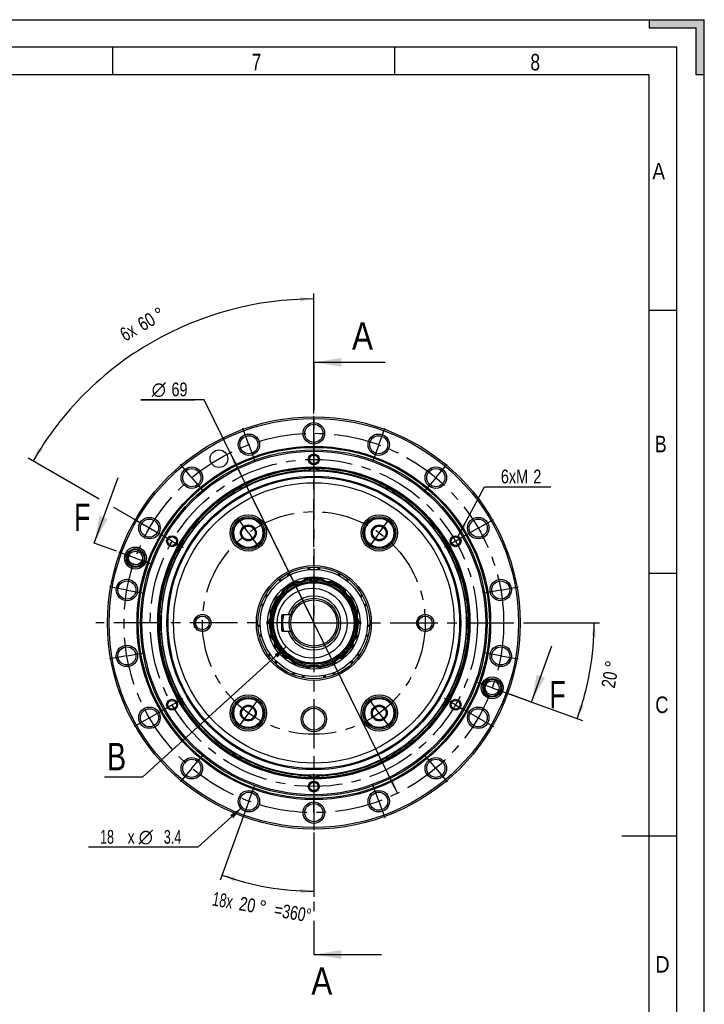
# Model space of a CAD drawing. Header units: millimetres. Extents: x -131 to 420, y 0 to 297.
# Tile 28 of 28: x 296 to 420, y 118 to 297. Entities that reach past the tile are written whole.
import ezdxf
from ezdxf.enums import TextEntityAlignment as Align

# ---------------------------------------------------------------- set-up
doc = ezdxf.new("R2010")
doc.units = ezdxf.units.MM
doc.header["$LTSCALE"] = 23.1
doc.linetypes.add('CENTER', pattern=[0.6, 0.375, -0.075, 0.075, -0.075])
doc.layers.get('0').update_dxf_attribs({"linetype": 'CONTINUOUS'})
for name, color, linetype in [('02___PRT_ALL_AXES', 7, 'CONTINUOUS'), ('02__ASM_ALL_AXES', 7, 'CONTINUOUS'), ('7_ALL_FEATURES', 7, 'CONTINUOUS'), ('AXIS-OSI', 7, 'CONTINUOUS'), ('DEFAULT_1', 7, 'CENTER'), ('REZVALC', 7, 'CONTINUOUS')]:
    doc.layers.add(name, color=color, linetype=linetype)
doc.styles.get("Standard").update_dxf_attribs({"font": 'txt', "width": 0.8})
doc.styles.add('TEXTSTYLE_1', font='gdt', dxfattribs={"width": 0.8})
doc.dimstyles.new('DIMSTYLE_10', dxfattribs={"dimtxt": 2.5, "dimasz": 2.5, "dimexe": 1, "dimexo": 0, "dimgap": 1.25, "dimtad": 0, "dimdsep": 46, "dimtxsty": 'Standard', "dimblk": '_FILLED', "dimblk1": '_FILLED', "dimblk2": '_FILLED', "dimcen": 0.09, "dimclrt": 7, "dimadec": 0, "dimazin": 0, "dimtp": 0.5, "dimtm": 0.5, "dimtfac": 1, "dimtdec": 65535, "dimtofl": 0, "dimtmove": 0, "dimatfit": 3, "dimldrblk": '_FILLED', "dimfxl": 0, "dimtolj": 1, "dimarcsym": 0})
doc.dimstyles.new('DIMSTYLE_15', dxfattribs={"dimtxt": 2.5, "dimasz": 2.5, "dimexe": 1, "dimexo": 0, "dimtad": 1, "dimdec": 3, "dimdsep": 46, "dimtxsty": 'Standard', "dimblk": '_FILLED', "dimblk1": '_FILLED', "dimblk2": '_FILLED', "dimcen": 0.09, "dimclrt": 7, "dimadec": 0, "dimazin": 0, "dimtp": 0.1, "dimtm": 0.1, "dimtfac": 1, "dimtdec": 3, "dimtmove": 0, "dimatfit": 2, "dimldrblk": '_FILLED', "dimfxl": 0, "dimtolj": 1, "dimarcsym": 0})
doc.dimstyles.new('DIMSTYLE_16', dxfattribs={"dimtxt": 2.5, "dimasz": 2.5, "dimexe": 1, "dimexo": 0, "dimtad": 1, "dimdec": 3, "dimdsep": 46, "dimtxsty": 'Standard', "dimblk": '_FILLED', "dimblk1": '_FILLED', "dimblk2": '_FILLED', "dimcen": 0.09, "dimclrt": 7, "dimadec": 0, "dimazin": 0, "dimtp": 0.3, "dimtm": 0.3, "dimtfac": 1, "dimtdec": 3, "dimtmove": 0, "dimatfit": 2, "dimldrblk": '_FILLED', "dimfxl": 0, "dimtolj": 1, "dimarcsym": 0})
doc.dimstyles.new('DIMSTYLE_9', dxfattribs={"dimtxt": 2.5, "dimasz": 2.5, "dimexe": 1, "dimexo": 0, "dimgap": 1.25, "dimtad": 0, "dimdsep": 46, "dimtxsty": 'Standard', "dimblk": '_FILLED', "dimblk1": '_FILLED', "dimblk2": '_FILLED', "dimcen": 0.09, "dimclrt": 7, "dimadec": 0, "dimazin": 0, "dimtp": 0.5, "dimtm": 0.5, "dimtfac": 1, "dimtofl": 0, "dimtmove": 0, "dimatfit": 3, "dimldrblk": '_FILLED', "dimfxl": 0, "dimtolj": 1, "dimarcsym": 0})
doc.dimstyles.get("Standard").update_dxf_attribs({"dimtxt": 2.5, "dimasz": 2.5, "dimexe": 1, "dimexo": 0, "dimtad": 1, "dimdec": 3, "dimdsep": 46, "dimtxsty": 'Standard', "dimblk": '_FILLED', "dimblk1": '_FILLED', "dimblk2": '_FILLED', "dimcen": 0.09, "dimclrt": 7, "dimadec": 0, "dimazin": 0, "dimtol": 1, "dimtp": 0.001, "dimtm": 0.001, "dimtfac": 1, "dimtdec": 3, "dimtofl": 0, "dimtmove": 0, "dimatfit": 3, "dimldrblk": '_FILLED', "dimfxl": 0, "dimtolj": 1, "dimarcsym": 0})

# ---------------------------------------------------------------- blocks, each defined once
blk = doc.blocks.new('_FILLED')
at = {"color": 0, "linetype": 'ByBlock'}
blk.add_solid([(0, 0), (-1, 0.16), (-1, -0.16)], dxfattribs=at)
blk = doc.blocks.new('*D25')
at = {"color": 7, "linetype": 'Continuous'}
for p, q in [((337.23, 154.85), (332, 140.47)), ((349.03, 147.64), (349.03, 137.47))]:
    blk.add_line(p, q, dxfattribs=at)
for start, end in [(250, 260), (260, 270)]:
    blk.add_arc((349.03, 187.27), 48.8, start, end, dxfattribs=at)
for points in [[(334.83, 140.99), (332.34, 141.41), (334.58, 140.24)], [(346.52, 138.13), (349.03, 138.47), (346.54, 138.93)]]:
    blk.add_solid(points, dxfattribs=at)
for s, width, p in [('18x', 0.690476, (332.25, 135.59)), ('20', 0.785714, (336.74, 134.8)), ('=360°', 0.76, (344.99, 133.35))]:
    blk.add_text(s, height=2.5, rotation=-10, dxfattribs=dict(at, width=width)).set_placement(p, align=Align.CENTER)
at = {"color": 7, "linetype": 'Continuous', "style": 'TEXTSTYLE_1'}
blk.add_text('~', height=2.5, rotation=-10, dxfattribs=at).set_placement((339.49, 134.32), align=Align.CENTER)
blk = doc.blocks.new('*D26')
at = {"color": 7, "linetype": 'Continuous'}
for p, q in [((349.03, 226.89), (349.03, 247.2)), ((310.01, 209.8), (297.13, 217.23)), ((323.26, 202.14), (312.65, 208.27))]:
    blk.add_line(p, q, dxfattribs=at)
for start, end in [(90, 120), (120, 150)]:
    blk.add_arc((349.03, 187.27), 58.93, start, end, dxfattribs=at)
for points in [[(346.54, 245.74), (349.03, 246.2), (346.52, 246.54)], [(298.95, 219.08), (297.99, 216.73), (299.63, 218.66)]]:
    blk.add_solid(points, dxfattribs=at)
for s, width, p in [('60', 0.785714, (319.22, 240.99)), ('6x', 0.75, (315.89, 239.07))]:
    blk.add_text(s, height=2.5, rotation=30, dxfattribs=dict(at, width=width)).set_placement(p, align=Align.CENTER)
at = {"color": 7, "linetype": 'Continuous', "style": 'TEXTSTYLE_1'}
blk.add_text('~', height=2.5, rotation=30, dxfattribs=at).set_placement((321.64, 242.38), align=Align.CENTER)
blk = doc.blocks.new('*D27')
at = {"color": 7, "linetype": 'Continuous'}
for p, q in [((375.26, 203.03), (380.02, 212.03)), ((380.02, 212.03), (381.77, 212.03)), ((381.77, 212.03), (392.13, 212.03))]:
    blk.add_line(p, q, dxfattribs=at)
at = {"color": 7, "linetype": 'Continuous', "xscale": 2.5, "yscale": 2.5, "zscale": 2.5, "rotation": 242.117248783}
blk.add_blockref('_FILLED', (375.26, 203.03), dxfattribs=at)
at = {"color": 7, "linetype": 'Continuous', "width": 0.785714}
for s, p in [('6xM', (383.02, 212.66)), ('2', (388.92, 212.66))]:
    blk.add_text(s, height=2.5, dxfattribs=at).set_placement(p)
blk = doc.blocks.new('*D34')
at = {"color": 7, "linetype": 'Continuous'}
for p, q in [((388.65, 187.27), (400.97, 187.27)), ((384.45, 174.37), (397.84, 169.5))]:
    blk.add_line(p, q, dxfattribs=at)
for start, end in [(350, 360), (340, 350)]:
    blk.add_arc((349.03, 187.27), 50.94, start, end, dxfattribs=at)
for points in [[(400.31, 184.76), (399.97, 187.27), (399.51, 184.78)], [(397.32, 172.34), (396.9, 169.84), (398.07, 172.09)]]:
    blk.add_solid(points, dxfattribs=at)
at = {"color": 7, "linetype": 'Continuous', "style": 'TEXTSTYLE_1'}
blk.add_text('~', height=2.5, rotation=80, dxfattribs=at).set_placement((404.46, 179.49), align=Align.CENTER)
at = {"color": 7, "linetype": 'Continuous', "width": 0.785714}
blk.add_text('20', height=2.5, rotation=80, dxfattribs=at).set_placement((403.97, 176.73), align=Align.CENTER)
blk = doc.blocks.new('*D37')
at = {"color": 7, "linetype": 'Continuous'}
for p, q in [((335.97, 153.71), (327.96, 146.49)), ((326.21, 146.49), (308.06, 146.49)), ((327.96, 146.49), (326.21, 146.49))]:
    blk.add_line(p, q, dxfattribs=at)
at = {"color": 7, "linetype": 'Continuous', "xscale": 2.5, "yscale": 2.5, "zscale": 2.5, "rotation": 42.0505749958}
blk.add_blockref('_FILLED', (335.97, 153.71), dxfattribs=at)
at = {"color": 7, "linetype": 'Continuous'}
for s, width, p in [('18', 0.678571, (312.7, 147.11)), (' x', 0.75, (316.45, 147.11)), ('3.4', 0.690476, (324.96, 147.11))]:
    blk.add_text(s, height=2.5, dxfattribs=dict(at, width=width)).set_placement(p, align=Align.RIGHT)
at = {"color": 7, "linetype": 'Continuous', "style": 'TEXTSTYLE_1'}
blk.add_text('n', height=2.5, dxfattribs=at).set_placement((319.78, 147.11), align=Align.RIGHT)
blk = doc.blocks.new('*D38')
at = {"color": 7, "linetype": 'Continuous'}
for p, q in [((329.07, 227.87), (317.56, 227.87)), ((317.56, 227.87), (327.32, 227.87)), ((349.03, 187.27), (329.07, 227.87)), ((333.81, 218.23), (349.03, 187.27)), ((364.25, 156.3), (349.03, 187.27))]:
    blk.add_line(p, q, dxfattribs=at)
at = {"color": 7, "linetype": 'Continuous', "xscale": 2.5, "yscale": 2.5, "zscale": 2.5}
for p, rotation in [((333.81, 218.23), 116.1749845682), ((364.25, 156.3), 296.1749845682)]:
    blk.add_blockref('_FILLED', p, dxfattribs=dict(at, rotation=rotation))
at = {"color": 7, "linetype": 'Continuous', "width": 0.785714}
blk.add_text('69', height=2.5, dxfattribs=at).set_placement((326.07, 228.5), align=Align.RIGHT)
at = {"color": 7, "linetype": 'Continuous', "style": 'TEXTSTYLE_1'}
blk.add_text('n', height=2.5, dxfattribs=at).set_placement((322.14, 228.5), align=Align.RIGHT)

msp = doc.modelspace()

# ---------------------------------------------------------------- linework, layer by layer
at = {"color": 7, "linetype": 'Continuous'}
for p, q in [((10, 297), (410, 297)), ((410, 297), (420, 297)), ((410, 297), (410, 295.5)), ((420, 287), (420, 297)), ((410, 295.5), (418.5, 295.5)), ((418.5, 287), (418.5, 295.5)), ((415, 292), (15, 292)), ((312.5, 287), (312.5, 292)), ((363.75, 287), (363.75, 292)), ((415, 5), (415, 292)), ((410, 287), (20, 287)), ((410, 10), (410, 287)), ((420, 287), (418.5, 287)), ((420, 10), (420, 287)), ((410, 244.16), (415, 244.16)), ((347.5172, 213.7147), (347.4798, 213.9108)), ((350.5758, 213.9108), (350.5383, 213.7147)), ((334.5, 209.4107), (334.3636, 209.5687)), ((337.0426, 211.1252), (337.1118, 210.9264)), ((361.0129, 211.1252), (360.9437, 210.9264)), ((363.5556, 209.4107), (363.692, 209.5687)), ((326.7254, 201.9305), (326.8834, 201.7941)), ((371.1722, 201.7941), (371.3301, 201.9305)), ((325.3677, 199.1823), (325.1689, 199.2515)), ((372.8867, 199.2515), (372.6879, 199.1823)), ((348.1964, 197.3743), (348.3092, 196.9898)), ((349.7463, 196.9898), (349.8592, 197.3743)), ((342.8586, 195.3226), (342.8636, 195.3202)), ((342.8636, 195.3202), (343.1664, 195.0578)), ((344.2624, 196.2192), (344.2623, 196.2249)), ((344.3753, 195.8347), (344.2624, 196.2192)), ((353.7931, 196.2192), (353.6802, 195.8347)), ((353.7932, 196.2249), (353.7931, 196.2192)), ((354.8891, 195.0578), (355.192, 195.3202)), ((355.192, 195.3202), (355.1969, 195.3226)), ((410, 196.33), (415, 196.33)), ((340.1786, 192.2216), (340.1768, 192.2243)), ((340.4815, 191.9592), (340.1786, 192.2216)), ((357.8769, 192.2216), (357.5741, 191.9592)), ((357.8787, 192.2243), (357.8769, 192.2216)), ((339.485, 190.7087), (339.4879, 190.709)), ((339.4879, 190.709), (339.8845, 190.652)), ((358.1711, 190.652), (358.5677, 190.709)), ((358.5677, 190.709), (358.5706, 190.7087)), ((322.3834, 188.8143), (322.5794, 188.7769)), ((375.4762, 188.7769), (375.6721, 188.8143)), ((339.301, 186.5937), (338.9044, 186.6508)), ((359.1512, 186.6508), (358.7545, 186.5937)), ((322.5794, 185.7558), (322.3834, 185.7184)), ((339.141, 185.0049), (339.5055, 185.1713)), ((358.55, 185.1713), (358.9145, 185.0049)), ((375.6721, 185.7184), (375.4762, 185.7558)), ((344.0251, 182.9575), (317.9137, 159.2045)), ((341.2087, 181.4418), (340.8442, 181.2754)), ((357.2113, 181.2754), (356.8468, 181.4418)), ((341.9331, 180.0187), (342.1498, 180.3558)), ((355.9058, 180.3558), (356.1224, 180.0187)), ((345.5989, 178.1391), (345.3823, 177.8021)), ((346.9778, 177.3336), (346.9778, 177.7343)), ((351.0778, 177.7343), (351.0778, 177.3336)), ((352.6732, 177.8021), (352.4566, 178.1391)), ((325.1689, 175.2812), (325.3677, 175.3504)), ((372.6879, 175.3504), (372.8867, 175.2812)), ((326.8834, 172.7385), (326.7254, 172.6021)), ((371.3301, 172.6021), (371.1722, 172.7385)), ((334.3636, 164.964), (334.5, 165.1219)), ((363.5556, 165.1219), (363.692, 164.964)), ((337.1118, 163.6062), (337.0426, 163.4074)), ((361.0129, 163.4074), (360.9437, 163.6062)), ((347.4798, 160.6218), (347.5172, 160.8179)), ((350.5383, 160.8179), (350.5758, 160.6218)), ((314.9137, 159.2045), (310.9852, 159.2045)), ((317.9137, 159.2045), (314.9137, 159.2045)), ((415, 148.5), (405, 148.5))]:
    msp.add_line(p, q, dxfattribs=at)
for centre, radius in [((349.0278, 217.0163), 1), ((349.0278, 217.0163), 0.8), ((349.0278, 187.2663), 28.382), ((349.0278, 187.2663), 28.2), ((349.0278, 187.2663), 27.7), ((349.0278, 187.2663), 26.7), ((349.0278, 187.2663), 26.5), ((349.0278, 187.2663), 25.5), ((337.1251, 203.6489), 3.3), ((337.1251, 203.6489), 3), ((360.9304, 203.6489), 3.3), ((360.9304, 203.6489), 3), ((323.2635, 202.1413), 1), ((323.2635, 202.1413), 0.8), ((374.792, 202.1413), 1), ((374.792, 202.1413), 0.8), ((316.6084, 199.066), 2), ((316.6084, 199.066), 1.7), ((316.6084, 199.066), 1.55), ((316.6084, 199.066), 1.25), ((349.0278, 187.2663), 10.45), ((349.0278, 187.2663), 10.15), ((349.0278, 187.2663), 9.75), ((349.0278, 187.2663), 8.4), ((348.72, 187.2284), 6.3469), ((328.7778, 187.2663), 1.55), ((328.7778, 187.2663), 1.25), ((369.2778, 187.2663), 1.55), ((369.2778, 187.2663), 1.25), ((381.4472, 175.4666), 2), ((381.4472, 175.4666), 1.7), ((381.4472, 175.4666), 1.55), ((381.4472, 175.4666), 1.25), ((337.1251, 170.8837), 3.3), ((337.1251, 170.8837), 3), ((360.9304, 170.8837), 3.3), ((360.9304, 170.8837), 3), ((323.2635, 172.3913), 1), ((323.2635, 172.3913), 0.8), ((349.0278, 169.7663), 2.3), ((374.792, 172.3913), 1), ((374.792, 172.3913), 0.8), ((349.0278, 169.7663), 2), ((349.0278, 157.5163), 1), ((349.0278, 157.5163), 0.8)]:
    msp.add_circle(centre, radius, dxfattribs=at)
for centre, radius, start, end in [((349.0278, 187.2663), 28.1, 91.197776, 118.797095), ((349.0278, 187.2663), 27.8, 92.184426, 117.842055), ((349.0278, 187.2663), 28.1, 61.202905, 88.802224), ((349.0278, 187.2663), 27.8, 62.157945, 87.815574), ((349.0278, 187.2663), 28.1, 121.138121, 148.86183), ((349.0278, 187.2663), 27.8, 122.16779, 147.828781), ((349.0278, 187.2663), 28.1, 31.13817, 58.861879), ((349.0278, 187.2663), 27.8, 32.171219, 57.83221), ((349.0278, 187.2663), 28.1, 151.202893, 178.802212), ((349.0278, 187.2663), 28.1, 1.197788, 28.797107), ((316.6084, 199.066), 1.5, 75, 345), ((349.0278, 187.2663), 27.8, 152.159378, 177.81681), ((349.0278, 187.2663), 27.8, 2.18319, 27.840622), ((328.7778, 187.2663), 1.5, 75, 345), ((369.2778, 187.2663), 1.5, 75, 345), ((349.0278, 187.2663), 28.1, 181.197788, 208.797107), ((349.0278, 187.2663), 28.1, 331.202893, 358.802212), ((349.0278, 187.2663), 27.8, 182.18319, 207.840622), ((349.0278, 187.2663), 27.8, 332.159378, 357.81681), ((381.4472, 175.4666), 1.5, 75, 345), ((349.0278, 187.2663), 28.1, 211.13817, 238.861879), ((349.0278, 187.2663), 27.8, 212.171219, 237.83221), ((349.0278, 187.2663), 28.1, 301.138121, 328.86183), ((349.0278, 187.2663), 27.8, 302.16779, 327.828781), ((349.0278, 187.2663), 28.1, 241.202905, 268.802224), ((349.0278, 187.2663), 27.8, 242.157945, 267.815574), ((349.0278, 187.2663), 28.1, 271.197776, 298.797095), ((349.0278, 187.2663), 27.8, 272.184426, 297.842055)]:
    msp.add_arc(centre, radius, start, end, dxfattribs=at)
for points in [[(410, 295.5), (410, 297), (420, 297)], [(410, 295.5), (420, 297), (418.5, 295.5)], [(418.5, 295.5), (420, 297), (418.5, 287)], [(420, 297), (420, 287), (418.5, 287)], [(342.4449, 180.9794), (344.0251, 182.9575), (341.9066, 181.5711)]]:
    msp.add_solid(points, dxfattribs=at)
at = {"layer": '02___PRT_ALL_AXES', "color": 7, "linetype": 'CENTER'}
for p, q in [((349.0278, 221.7663), (349.0278, 224.9663)), ((337.2281, 219.6857), (336.1336, 222.6927)), ((360.8275, 219.6857), (361.9219, 222.6927)), ((349.0278, 221.7663), (349.0278, 218.5663)), ((337.2281, 219.6857), (338.3225, 216.6787)), ((349.0278, 217.0163), (349.0278, 218.5663)), ((360.8275, 219.6857), (359.733, 216.6787)), ((349.0278, 217.0163), (349.0278, 214.7163)), ((326.8516, 213.6949), (324.7947, 216.1462)), ((371.2039, 213.6949), (373.2609, 216.1462)), ((326.8516, 213.6949), (328.9085, 211.2435)), ((371.2039, 213.6949), (369.147, 211.2435)), ((319.1499, 204.5163), (316.3786, 206.1163)), ((337.1251, 203.6489), (335.2736, 206.1973)), ((360.9304, 203.6489), (362.7819, 206.1973)), ((378.9056, 204.5163), (381.6769, 206.1163)), ((319.1499, 204.5163), (321.2717, 203.2913)), ((378.9056, 204.5163), (376.1344, 202.9163)), ((323.2635, 202.1413), (321.2717, 203.2913)), ((337.1251, 203.6489), (338.9766, 201.1005)), ((360.9304, 203.6489), (359.0789, 201.1005)), ((374.792, 202.1413), (376.1344, 202.9163)), ((323.2635, 202.1413), (325.2554, 200.9913)), ((374.792, 202.1413), (372.8002, 200.9913)), ((316.6084, 199.066), (313.6014, 200.1605)), ((316.6084, 199.066), (319.6154, 197.9716)), ((315.0519, 193.2572), (311.9005, 193.8129)), ((383.0036, 193.2572), (386.155, 193.8129)), ((315.0519, 193.2572), (318.2033, 192.7015)), ((383.0036, 193.2572), (379.8523, 192.7015)), ((315.0519, 181.2755), (311.9005, 180.7198)), ((315.0519, 181.2755), (318.2033, 181.8311)), ((383.0036, 181.2755), (379.8523, 181.8311)), ((383.0036, 181.2755), (386.155, 180.7198)), ((381.4472, 175.4666), (378.4401, 176.5611)), ((381.4472, 175.4666), (384.4542, 174.3722)), ((323.2635, 172.3913), (321.2717, 171.2413)), ((323.2635, 172.3913), (325.2554, 173.5413)), ((337.1251, 170.8837), (338.9766, 173.4321)), ((360.9304, 170.8837), (359.0789, 173.4321)), ((374.792, 172.3913), (372.8002, 173.5413)), ((374.792, 172.3913), (376.1344, 171.6163)), ((319.1499, 170.0163), (321.2717, 171.2413)), ((337.1251, 170.8837), (335.2736, 168.3353)), ((360.9304, 170.8837), (362.7819, 168.3353)), ((378.9056, 170.0163), (376.1344, 171.6163)), ((319.1499, 170.0163), (316.3786, 168.4163)), ((378.9056, 170.0163), (381.6769, 168.4163)), ((326.8516, 160.8378), (328.9085, 163.2891)), ((371.2039, 160.8378), (369.147, 163.2891)), ((326.8516, 160.8378), (324.7947, 158.3864)), ((349.0278, 157.5163), (349.0278, 159.8163)), ((371.2039, 160.8378), (373.2609, 158.3864)), ((337.2281, 154.8469), (338.3225, 157.8539)), ((360.8275, 154.8469), (359.733, 157.8539)), ((349.0278, 157.5163), (349.0278, 155.2163)), ((337.2281, 154.8469), (336.1336, 151.8399)), ((349.0278, 152.7663), (349.0278, 155.2163)), ((360.8275, 154.8469), (361.9219, 151.8399)), ((349.0278, 152.7663), (349.0278, 149.5663))]:
    msp.add_line(p, q, dxfattribs=at)
for radius in [34.5, 29.75, 20.25]:
    msp.add_circle((349.0278, 187.2663), radius, dxfattribs=at)
at = {"layer": '02___PRT_ALL_AXES', "color": 7, "linetype": 'Continuous'}
for centre, radius in [((349.0278, 187.2663), 32.136), ((349.0278, 187.2663), 31.5), ((349.0278, 187.2663), 31.2452), ((331.7778, 217.1442), 1.6)]:
    msp.add_circle(centre, radius, dxfattribs=at)
at = {"layer": '02___PRT_ALL_AXES', "color": 9, "linetype": 'Continuous'}
msp.add_circle((349.0278, 187.2663), 31.9347, dxfattribs=at)
at = {"layer": '02__ASM_ALL_AXES', "color": 7, "linetype": 'CENTER'}
for q in [(349.0278, 226.8889), (309.4052, 187.2663), (349.0278, 147.6438), (388.6503, 187.2663)]:
    msp.add_line((349.0278, 187.2663), q, dxfattribs=at)
at = {"layer": '7_ALL_FEATURES', "color": 7, "linetype": 'Continuous'}
for p, q in [((343.1278, 188.5663), (343.1278, 185.9663)), ((344.7851, 188.7663), (343.3278, 188.7663)), ((343.3278, 185.7663), (344.7851, 185.7663))]:
    msp.add_line(p, q, dxfattribs=at)
for centre, radius in [((349.0278, 187.2663), 37.5), ((349.0278, 187.2663), 37.2), ((349.0278, 221.7663), 1.95), ((349.0278, 221.7663), 1.65), ((337.2281, 219.6857), 1.95), ((337.2281, 219.6857), 1.65), ((360.8275, 219.6857), 1.95), ((360.8275, 219.6857), 1.65), ((326.8516, 213.6949), 1.95), ((326.8516, 213.6949), 1.65), ((371.2039, 213.6949), 1.95), ((371.2039, 213.6949), 1.65), ((319.1499, 204.5163), 1.95), ((319.1499, 204.5163), 1.65), ((378.9056, 204.5163), 1.95), ((378.9056, 204.5163), 1.65), ((315.0519, 193.2572), 1.95), ((315.0519, 193.2572), 1.65), ((349.0278, 187.2663), 7.75), ((349.0278, 187.2663), 7.5), ((349.0278, 187.2663), 7.318), ((383.0036, 193.2572), 1.95), ((383.0036, 193.2572), 1.65), ((349.0278, 187.2663), 4.5), ((349.0278, 187.2663), 4.2), ((315.0519, 181.2755), 1.95), ((315.0519, 181.2755), 1.65), ((383.0036, 181.2755), 1.95), ((383.0036, 181.2755), 1.65), ((319.1499, 170.0163), 1.95), ((378.9056, 170.0163), 1.95), ((319.1499, 170.0163), 1.65), ((378.9056, 170.0163), 1.65), ((326.8516, 160.8378), 1.95), ((326.8516, 160.8378), 1.65), ((371.2039, 160.8378), 1.95), ((371.2039, 160.8378), 1.65), ((337.2281, 154.8469), 1.95), ((337.2281, 154.8469), 1.65), ((360.8275, 154.8469), 1.95), ((360.8275, 154.8469), 1.65), ((349.0278, 152.7663), 1.95), ((349.0278, 152.7663), 1.65)]:
    msp.add_circle(centre, radius, dxfattribs=at)
for centre, radius, start, end in [((349.0278, 187.2663), 8.091, 80.832824, 99.167176), ((349.0278, 187.2663), 8.091, 113.566913, 131.896076), ((349.0278, 187.2663), 8.091, 48.103924, 66.433087), ((349.0278, 187.2663), 8.091, 146.288496, 164.617839), ((349.0278, 187.2663), 4.9041, 197.810134, 162.189866), ((349.0278, 187.2663), 8.091, 15.382161, 33.711504), ((343.3278, 188.5663), 0.2, 90, 180), ((349.0278, 187.2663), 5.9, 165.272727, 194.727273), ((349.0278, 187.2663), 5.7, 164.741224, 195.258776), ((349.0278, 187.2663), 8.091, 179.013272, 197.345039), ((349.0278, 187.2663), 8.091, 342.654961, 0.986728), ((343.3278, 185.9663), 0.2, 180, 270), ((349.0278, 187.2663), 8.091, 211.743196, 230.077821), ((349.0278, 187.2663), 8.091, 309.922179, 328.256804), ((349.0278, 187.2663), 8.091, 244.475961, 262.803637), ((349.0278, 187.2663), 8.091, 277.196363, 295.524039)]:
    msp.add_arc(centre, radius, start, end, dxfattribs=at)
at = {"layer": '7_ALL_FEATURES', "color": 9, "linetype": 'Continuous'}
for start, end in [(111.932998, 133.530424), (79.193092, 100.806908), (46.469576, 68.067002), (144.64899, 166.253589), (13.746411, 35.35101), (177.37648, 198.989272), (341.010728, 2.62352), (210.113564, 231.708893), (308.291107, 329.886436), (242.829368, 264.439088), (275.560912, 297.170632)]:
    msp.add_arc((349.0278, 187.2663), 7.9423, start, end, dxfattribs=at)
at = {"layer": 'AXIS-OSI', "color": 7, "linetype": 'Continuous'}
for p, q in [((335.6817, 203.6489), (336.4034, 204.8989)), ((336.4034, 204.8989), (337.8468, 204.8989)), ((337.8468, 204.8989), (338.5685, 203.6489)), ((359.487, 203.6489), (360.2087, 204.8989)), ((360.2087, 204.8989), (361.6521, 204.8989)), ((361.6521, 204.8989), (362.3738, 203.6489)), ((336.4034, 202.3989), (335.6817, 203.6489)), ((337.8468, 202.3989), (336.4034, 202.3989)), ((338.5685, 203.6489), (337.8468, 202.3989)), ((360.2087, 202.3989), (359.487, 203.6489)), ((361.6521, 202.3989), (360.2087, 202.3989)), ((362.3738, 203.6489), (361.6521, 202.3989)), ((335.6817, 170.8837), (336.4034, 172.1337)), ((336.4034, 172.1337), (337.8468, 172.1337)), ((337.8468, 172.1337), (338.5685, 170.8837)), ((359.487, 170.8837), (360.2087, 172.1337)), ((360.2087, 172.1337), (361.6521, 172.1337)), ((361.6521, 172.1337), (362.3738, 170.8837)), ((336.4034, 169.6337), (335.6817, 170.8837)), ((338.5685, 170.8837), (337.8468, 169.6337)), ((360.2087, 169.6337), (359.487, 170.8837)), ((362.3738, 170.8837), (361.6521, 169.6337)), ((337.8468, 169.6337), (336.4034, 169.6337)), ((361.6521, 169.6337), (360.2087, 169.6337))]:
    msp.add_line(p, q, dxfattribs=at)
for centre, radius in [((337.1251, 203.6489), 2.75), ((360.9304, 203.6489), 2.75), ((337.1251, 203.6489), 1.4434), ((337.1251, 203.6489), 1.25), ((360.9304, 203.6489), 1.4434), ((360.9304, 203.6489), 1.25), ((337.1251, 170.8837), 2.75), ((337.1251, 170.8837), 1.4434), ((337.1251, 170.8837), 1.25), ((360.9304, 170.8837), 2.75), ((360.9304, 170.8837), 1.4434), ((360.9304, 170.8837), 1.25)]:
    msp.add_circle(centre, radius, dxfattribs=at)
at = {"layer": 'AXIS-OSI', "color": 9, "linetype": 'Continuous'}
for centre in [(337.1251, 203.6489), (360.9304, 203.6489), (337.1251, 170.8837), (360.9304, 170.8837)]:
    msp.add_circle(centre, 2.65, dxfattribs=at)
at = {"layer": 'DEFAULT_1', "color": 7, "linetype": 'CENTER'}
for p, q in [((349.0278, 234.6764), (349.0278, 214.6764)), ((313.1386, 200.3289), (309.1026, 201.7979)), ((388.577, 172.8716), (384.6437, 174.3032)), ((349.0278, 146.9596), (349.0278, 126.9596))]:
    msp.add_line(p, q, dxfattribs=at)
at = {"layer": 'DEFAULT_1', "color": 9, "linetype": 'CENTER'}
msp.add_line((349.0278, 214.6764), (349.0278, 146.9596), dxfattribs=at)
at = {"layer": 'REZVALC', "color": 7, "linetype": 'Continuous'}
for centre, radius, start, end in [((349.0278, 213.9663), 1.5, 39.75036, 140.24964), ((349.0278, 213.9663), 1.5, 182.053196, 189.618269), ((349.0278, 213.9663), 1.5, 350.381733, 357.946804), ((335.6778, 210.3892), 1.5, 69.952037, 169.656018), ((362.3778, 210.3892), 1.5, 10.343982, 110.047963), ((335.6778, 210.3892), 1.5, 211.884674, 219.85684), ((335.6778, 210.3892), 1.5, 20.431874, 27.741203), ((362.3778, 210.3892), 1.5, 152.258797, 159.568124), ((362.3778, 210.3892), 1.5, 320.14316, 328.115326), ((325.9049, 200.6163), 1.5, 100.343982, 200.047963), ((325.9049, 200.6163), 1.5, 50.143147, 58.115326), ((372.1506, 200.6163), 1.5, 121.884674, 129.856853), ((372.1506, 200.6163), 1.5, 339.952037, 79.656018), ((325.9049, 200.6163), 1.5, 242.258797, 249.567881), ((372.1506, 200.6163), 1.5, 290.432116, 297.741203), ((346.2809, 196.6214), 2, 10.400276, 22.134342), ((351.7747, 196.6214), 2, 157.865657, 169.599724), ((341.6592, 193.6512), 2, 43.127549, 54.90566), ((346.2809, 196.6214), 2, 190.665278, 202.326997), ((346.2809, 196.6214), 2, 243.348561, 329.186989), ((351.7747, 196.6214), 2, 210.813011, 296.651439), ((351.7747, 196.6214), 2, 337.673003, 349.334721), ((356.3963, 193.6512), 2, 125.094342, 136.872451), ((341.6592, 193.6512), 2, 276.27137, 1.938803), ((356.3963, 193.6512), 2, 178.061197, 263.72863), ((341.6592, 193.6512), 2, 223.448136, 235.05427), ((356.3963, 193.6512), 2, 304.94573, 316.551863), ((339.377, 188.6539), 2, 75.854821, 87.55028), ((358.6785, 188.6539), 2, 92.449721, 104.145179), ((322.3278, 187.2663), 1.5, 129.745059, 230.254941), ((322.3278, 187.2663), 1.5, 80.38184, 87.941639), ((339.377, 188.6539), 2, 308.965162, 34.770588), ((358.6785, 188.6539), 2, 145.229412, 231.034838), ((375.7278, 187.2663), 1.5, 92.058361, 99.618161), ((375.7278, 187.2663), 1.5, 309.745059, 50.254941), ((339.377, 188.6539), 2, 256.21394, 267.783124), ((358.6785, 188.6539), 2, 272.216876, 283.786059), ((322.3278, 187.2663), 1.5, 272.058361, 279.618161), ((340.1589, 183.216), 2, 108.582094, 120.213001), ((340.1589, 183.216), 2, 341.598676, 67.354248), ((357.8967, 183.216), 2, 112.645752, 198.401324), ((357.8967, 183.216), 2, 59.787, 71.417906), ((375.7278, 187.2663), 1.5, 260.38184, 267.941639), ((340.1589, 183.216), 2, 288.96301, 300.508815), ((343.7565, 179.0641), 2, 14.465358, 100.160388), ((354.299, 179.0641), 2, 79.839612, 165.534642), ((357.8967, 183.216), 2, 239.491185, 251.036989), ((343.7565, 179.0641), 2, 141.309367, 152.8929), ((349.0278, 177.5163), 2, 47.105882, 132.894118), ((354.299, 179.0641), 2, 27.107101, 38.690633), ((343.7565, 179.0641), 2, 321.69495, 333.236088), ((349.0278, 177.5163), 2, 174.03664, 185.590313), ((349.0278, 177.5163), 2, 354.409688, 5.96336), ((354.299, 179.0641), 2, 206.763912, 218.30505), ((325.9049, 173.9163), 1.5, 159.952037, 259.656018), ((325.9049, 173.9163), 1.5, 110.432116, 117.741203), ((372.1506, 173.9163), 1.5, 280.343982, 20.047963), ((372.1506, 173.9163), 1.5, 62.258797, 69.567881), ((325.9049, 173.9163), 1.5, 301.884674, 309.856853), ((372.1506, 173.9163), 1.5, 230.143147, 238.115326), ((335.6778, 164.1434), 1.5, 140.14316, 148.115326), ((362.3778, 164.1434), 1.5, 31.884674, 39.85684), ((335.6778, 164.1434), 1.5, 190.343982, 290.047963), ((335.6778, 164.1434), 1.5, 332.258797, 339.568124), ((362.3778, 164.1434), 1.5, 200.431874, 207.741203), ((362.3778, 164.1434), 1.5, 249.952037, 349.656018), ((349.0278, 160.5663), 1.5, 170.381733, 177.946804), ((349.0278, 160.5663), 1.5, 219.75036, 320.24964), ((349.0278, 160.5663), 1.5, 2.053196, 9.618269)]:
    msp.add_arc(centre, radius, start, end, dxfattribs=at)
at = {"layer": 'REZVALC', "color": 9, "linetype": 'Continuous'}
for centre, radius, start, end in [((349.0278, 213.9663), 1.3, 48.224898, 131.775102), ((349.0278, 213.9663), 1.3, 182.055529, 190.806669), ((349.0278, 213.9663), 1.3, 349.193333, 357.944471), ((335.6778, 210.3892), 1.3, 78.991919, 161.436086), ((362.3778, 210.3892), 1.3, 18.563914, 101.008081), ((335.6778, 210.3892), 1.3, 211.440767, 220.878185), ((335.6778, 210.3892), 1.3, 19.657509, 27.914676), ((362.3778, 210.3892), 1.3, 152.085324, 160.342487), ((362.3778, 210.3892), 1.3, 319.121814, 328.559233), ((325.9049, 200.6163), 1.3, 108.563914, 191.008081), ((325.9049, 200.6163), 1.3, 49.121712, 58.559233), ((372.1506, 200.6163), 1.3, 121.440767, 130.878287), ((372.1506, 200.6163), 1.3, 348.991919, 71.436086), ((325.9049, 200.6163), 1.3, 242.085324, 250.342118), ((372.1506, 200.6163), 1.3, 289.657878, 297.914676), ((346.2809, 196.6214), 1.8, 10.878224, 23.844284), ((351.7747, 196.6214), 1.8, 156.155716, 169.121776), ((346.2809, 196.6214), 1.8, 188.912018, 201.849049), ((346.2809, 196.6214), 1.8, 248.877104, 324.047252), ((351.7747, 196.6214), 1.8, 215.952748, 291.122896), ((351.7747, 196.6214), 1.8, 338.150951, 351.087982), ((341.6592, 193.6512), 1.8, 281.515723, 356.61662), ((341.6592, 193.6512), 1.8, 43.605496, 56.619376), ((356.3963, 193.6512), 1.8, 183.38338, 258.484277), ((356.3963, 193.6512), 1.8, 123.380623, 136.394504), ((341.6592, 193.6512), 1.8, 221.649428, 234.576322), ((356.3963, 193.6512), 1.8, 305.423678, 318.350572), ((339.377, 188.6539), 1.8, 76.332769, 89.413216), ((358.6785, 188.6539), 1.8, 90.586783, 103.667231), ((322.3278, 187.2663), 1.3, 138.219424, 221.780576), ((322.3278, 187.2663), 1.3, 79.19344, 87.939304), ((339.377, 188.6539), 1.8, 314.209294, 29.327686), ((358.6785, 188.6539), 1.8, 150.672314, 225.790706), ((375.7278, 187.2663), 1.3, 92.060696, 100.806561), ((375.7278, 187.2663), 1.3, 318.219424, 41.780576), ((339.377, 188.6539), 1.8, 254.367768, 267.304774), ((358.6785, 188.6539), 1.8, 272.695226, 285.632232), ((322.3278, 187.2663), 1.3, 272.060696, 280.806561), ((340.1589, 183.216), 1.8, 109.060042, 122.225119), ((340.1589, 183.216), 1.8, 347.06284, 62.265043), ((357.8967, 183.216), 1.8, 117.734957, 192.93716), ((357.8967, 183.216), 1.8, 57.77488, 70.939958), ((375.7278, 187.2663), 1.3, 259.19344, 267.939304), ((340.1589, 183.216), 1.8, 287.067159, 300.030867), ((357.8967, 183.216), 1.8, 239.969133, 252.932842), ((343.7565, 179.0641), 1.8, 141.787315, 154.951238), ((343.7565, 179.0641), 1.8, 19.636718, 94.769333), ((349.0278, 177.5163), 1.8, 52.45216, 127.54784), ((354.299, 179.0641), 1.8, 85.230667, 160.363282), ((354.299, 179.0641), 1.8, 25.048764, 38.212685), ((343.7565, 179.0641), 1.8, 319.747159, 332.75814), ((349.0278, 177.5163), 1.8, 174.514587, 187.592266), ((349.0278, 177.5163), 1.8, 352.407735, 5.485413), ((354.299, 179.0641), 1.8, 207.24186, 220.252841), ((325.9049, 173.9163), 1.3, 168.991919, 251.436086), ((325.9049, 173.9163), 1.3, 109.657878, 117.914676), ((372.1506, 173.9163), 1.3, 288.563914, 11.008081), ((372.1506, 173.9163), 1.3, 62.085324, 70.342118), ((325.9049, 173.9163), 1.3, 301.440767, 310.878287), ((372.1506, 173.9163), 1.3, 229.121712, 238.559233), ((335.6778, 164.1434), 1.3, 139.121814, 148.559233), ((362.3778, 164.1434), 1.3, 31.440767, 40.878185), ((335.6778, 164.1434), 1.3, 198.563914, 281.008081), ((335.6778, 164.1434), 1.3, 332.085324, 340.342487), ((362.3778, 164.1434), 1.3, 199.657509, 207.914676), ((362.3778, 164.1434), 1.3, 258.991919, 341.436086), ((349.0278, 160.5663), 1.3, 169.193333, 177.944471), ((349.0278, 160.5663), 1.3, 228.224898, 311.775102), ((349.0278, 160.5663), 1.3, 2.055529, 10.806669)]:
    msp.add_arc(centre, radius, start, end, dxfattribs=at)

# ---------------------------------------------------------------- texts
at = {"color": 7, "linetype": 'Continuous'}
for s, height, width, p in [('7', 3, 0.785714, (337.7289, 287.8045)), ('8', 3, 0.785714, (388.3911, 287.7718)), ('A', 3, 0.857143, (410.5656, 267.9464)), ('A', 5, 0.857143, (355.9598, 236.9692)), ('B', 3, 0.785714, (411.0382, 218.321)), ('F', 5, 0.714286, (305.4684, 203.9861)), ('F', 5, 0.714286, (391.8688, 171.7266)), ('C', 3, 0.833333, (411.0845, 170.8815)), ('D', 3, 0.904762, (411.0845, 123.6737)), ('A', 5, 0.857143, (348.5672, 119.6302))]:
    msp.add_text(s, height=height, dxfattribs=dict(at, width=width)).set_placement(p)
at = {"color": 7, "linetype": 'Continuous', "width": 0.785714}
msp.add_text('B', height=5, dxfattribs=at).set_placement((314.9137, 160.4545), align=Align.RIGHT)

# ---------------------------------------------------------------- dimensions: what is measured, and where the dimension line sits
at = {"color": 7, "linetype": 'Continuous'}
for base, line1, line2, text, picture, middle in [((319.5634, 238.3001), ((349.0278, 226.2996), (349.0278, 226.8889)), ((323.7739, 201.8467), (323.2635, 202.1413)), '6x<>', '*D26', (319.5634, 238.3001)), ((340.5537, 139.2077), ((337.395, 155.3055), (337.2281, 154.8469)), ((349.0278, 148.1318), (349.0278, 147.6438)), '18x<>=360°', '*D25', (340.5537, 139.2077))]:
    dim = msp.add_angular_dim_2l(base=base, line1=line1, line2=line2, text=text, dimstyle='DIMSTYLE_9', override={"dimtad": 2}, dxfattribs=at)
    dim.commit()
    dim.dimension.update_dxf_attribs({"geometry": picture, "text_midpoint": middle, "dimtype": 162})
for p1, p2, text, dimstyle, picture, middle in [((333.8093, 218.2284), (364.2462, 156.3043), '%%c<>', 'DIMSTYLE_16', '*D38', (322.4381, 229.7475)), ((375.2597, 203.0252), (374.3244, 201.2574), '6xM<>', 'DIMSTYLE_15', '*D27', (386.9534, 213.9066)), ((335.9657, 153.7083), (338.4904, 155.9856), '&P22 x%%c<>', 'DIMSTYLE_15', '*D37', (317.1345, 148.3638))]:
    dim = msp.add_diameter_dim_2p(p1=p1, p2=p2, text=text, dimstyle=dimstyle, override={"dimtih": 1, "dimtoh": 1, "dimpost": '<>'}, dxfattribs=at)
    dim.commit()
    dim.dimension.update_dxf_attribs({"geometry": picture, "text_midpoint": middle, "dimtype": 163})
dim = msp.add_angular_dim_2l(base=(399.1954, 178.4204), line1=((383.9755, 174.5464), (384.4542, 174.3722)), line2=((388.1409, 187.2663), (388.6503, 187.2663)), dimstyle='DIMSTYLE_10', override={"dimtad": 2}, dxfattribs=at)
dim.commit()
dim.dimension.update_dxf_attribs({"geometry": '*D34', "text_midpoint": (399.1954, 178.4204), "dimtype": 162})

# ---------------------------------------------------------------- leaders
for points in [[(349.0278, 234.6764), (362.0102, 234.6764)], [(309.1026, 201.7979), (313.4414, 213.7187)], [(388.577, 172.8716), (392.2933, 183.0822)], [(349.0278, 126.9596), (361.3548, 126.9596)]]:
    msp.add_leader(points, dimstyle='Standard', override={"dimasz": 5, "dimtad": 0}, dxfattribs=at)

doc.saveas('drawing.dxf')
